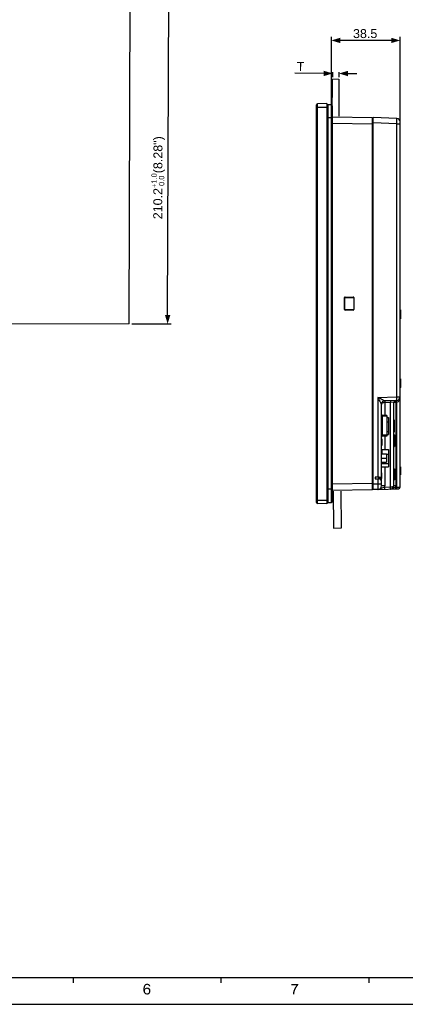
# Model space of a CAD drawing. Extents: x 0 to 1189, y 0 to 841.
# Tile 6 of 96: x 399 to 615, y 0 to 551. Entities that reach past the tile are written whole.
import ezdxf

# ---------------------------------------------------------------- set-up
doc = ezdxf.new("R2010")
doc.units = 0
doc.header["$LTSCALE"] = 65.395
doc.header["$PDMODE"] = 3
doc.header["$PDSIZE"] = 0.3125
doc.layers.get('0').update_dxf_attribs({"linetype": 'CONTINUOUS'})
doc.layers.get('Defpoints').update_dxf_attribs({"linetype": 'CONTINUOUS'})
for name, color, linetype in [('02___PRT_ALL_AXES', 7, 'CONTINUOUS'), ('7_ALL_FEATURES', 7, 'CONTINUOUS'), ('8_ALL_NOTES_BALLOONS_SYMBOLS_GT', 7, 'CONTINUOUS')]:
    doc.layers.add(name, color=color, linetype=linetype)
doc.styles.add('TEXTSTYLE_2', font='arial.ttf')
doc.dimstyles.new('DIMSTYLE_1', dxfattribs={"dimtxt": 5, "dimasz": 5, "dimexe": 2, "dimexo": 1.5, "dimgap": 1.25, "dimtad": 1, "dimdec": 0, "dimzin": 0, "dimdsep": 46, "dimtxsty": 'TEXTSTYLE_2', "dimblk": '_ARROW_FILLED', "dimblk1": '_ARROW_FILLED', "dimblk2": '_ARROW_FILLED', "dimcen": 0.09, "dimadec": 0, "dimazin": 0, "dimtfac": 1, "dimtdec": 0, "dimtofl": 0, "dimtmove": 0, "dimatfit": 3, "dimldrblk": '_ARROW_FILLED', "dimfxl": 0, "dimtolj": 1, "dimtzin": 0, "dimarcsym": 0})
doc.dimstyles.new('DIMSTYLE_2', dxfattribs={"dimtxt": 5, "dimasz": 5, "dimexe": 2, "dimexo": 1.5, "dimgap": 1.25, "dimtad": 1, "dimdec": 1, "dimzin": 0, "dimdsep": 46, "dimtxsty": 'TEXTSTYLE_2', "dimblk": '_ARROW_FILLED', "dimblk1": '_ARROW_FILLED', "dimblk2": '_ARROW_FILLED', "dimcen": 0.09, "dimadec": 0, "dimazin": 0, "dimtol": 1, "dimtp": 1, "dimtfac": 0.6, "dimtdec": 1, "dimtofl": 0, "dimtmove": 0, "dimatfit": 3, "dimldrblk": '_ARROW_FILLED', "dimfxl": 0, "dimtolj": 1, "dimtzin": 0, "dimarcsym": 0})
doc.dimstyles.new('DIMSTYLE_3', dxfattribs={"dimtxt": 5, "dimasz": 5, "dimexe": 2, "dimexo": 1.5, "dimgap": 1.25, "dimtad": 1, "dimdec": 1, "dimzin": 0, "dimdsep": 46, "dimtxsty": 'TEXTSTYLE_2', "dimblk": '_ARROW_FILLED', "dimblk1": '_ARROW_FILLED', "dimblk2": '_ARROW_FILLED', "dimcen": 0.09, "dimadec": 0, "dimazin": 0, "dimtfac": 1, "dimtdec": 1, "dimtofl": 0, "dimtmove": 0, "dimatfit": 3, "dimldrblk": '_ARROW_FILLED', "dimfxl": 0, "dimtolj": 1, "dimtzin": 0, "dimarcsym": 0})

# ---------------------------------------------------------------- blocks, each defined once
blk = doc.blocks.new('_ARROW_FILLED')
at = {"color": 0, "linetype": 'ByBlock'}
blk.add_solid([(0, 0), (-1, 0.3), (-1, -0.3)], dxfattribs=at)
blk = doc.blocks.new('*D3')
at = {"color": 0, "linetype": 'Continuous', "lineweight": -2}
for p, q in [((569.27, 521.07), (553.07, 521.15)), ((574.28, 521.76), (574.26, 519.04)), ((577.83, 521.74), (577.82, 519.03)), ((582.83, 521), (587.83, 520.98))]:
    blk.add_line(p, q, dxfattribs=at)
at = {"layer": 'Defpoints', "color": 0, "linetype": 'Continuous'}
for p in [(574.28, 523.26), (577.83, 521.03), (577.84, 523.24)]:
    blk.add_point(p, dxfattribs=at)
at = {"color": 0, "linetype": 'Continuous', "lineweight": -2, "xscale": 5, "yscale": 5, "zscale": 5}
for p, rotation in [((574.27, 521.04), 359.7191405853), ((577.83, 521.03), 179.7191405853)]:
    blk.add_blockref('_ARROW_FILLED', p, dxfattribs=dict(at, rotation=rotation))
at = {"color": 0, "linetype": 'Continuous', "insert": (556.32, 524.88), "char_height": 5, "attachment_point": 5, "rotation": 359.7191, "style": 'TEXTSTYLE_2'}
blk.add_mtext('\\A1;T', dxfattribs=at)
blk = doc.blocks.new('*D5')
at = {"color": 0, "linetype": 'Continuous', "lineweight": -2}
for p, q in [((462.45, 591.12), (484.56, 591.04)), ((481.86, 385.83), (482.54, 586.05)), ((461.74, 380.9), (483.85, 380.82))]:
    blk.add_line(p, q, dxfattribs=at)
at = {"layer": 'Defpoints', "color": 0, "linetype": 'Continuous'}
for p in [(460.95, 591.12), (482.56, 591.05), (460.24, 380.9)]:
    blk.add_point(p, dxfattribs=at)
at = {"color": 0, "linetype": 'Continuous', "lineweight": -2, "xscale": 5, "yscale": 5, "zscale": 5}
for p, rotation in [((482.56, 591.05), 89.8051572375), ((481.85, 380.83), 269.8051572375)]:
    blk.add_blockref('_ARROW_FILLED', p, dxfattribs=dict(at, rotation=rotation))
at = {"color": 0, "linetype": 'Continuous', "insert": (476.58, 462.67), "char_height": 5, "attachment_point": 5, "rotation": 89.8052, "style": 'TEXTSTYLE_2'}
blk.add_mtext('\\A1;210.2{\\H3.000000;\\S+1.0^  0.0;}(8.28")', dxfattribs=at)
blk = doc.blocks.new('*D6')
at = {"color": 0, "linetype": 'Continuous', "lineweight": -2}
for p, q in [((573.55, 503.72), (573.55, 541.52)), ((612.06, 494.41), (612.06, 541.52)), ((607.06, 539.52), (578.55, 539.52))]:
    blk.add_line(p, q, dxfattribs=at)
at = {"layer": 'Defpoints', "color": 0, "linetype": 'Continuous'}
for p in [(573.55, 539.52), (573.55, 502.22), (612.06, 492.91)]:
    blk.add_point(p, dxfattribs=at)
at = {"color": 0, "linetype": 'Continuous', "lineweight": -2, "xscale": 5, "yscale": 5, "zscale": 5, "rotation": 180}
blk.add_blockref('_ARROW_FILLED', (573.55, 539.52), dxfattribs=at)
at = {"color": 0, "linetype": 'Continuous', "lineweight": -2, "xscale": 5, "yscale": 5, "zscale": 5}
blk.add_blockref('_ARROW_FILLED', (612.06, 539.52), dxfattribs=at)
at = {"color": 0, "linetype": 'Continuous', "insert": (592.48, 543.32), "char_height": 5, "attachment_point": 5, "style": 'TEXTSTYLE_2'}
blk.add_mtext('\\A1;38.5', dxfattribs=at)

msp = doc.modelspace()

# ---------------------------------------------------------------- linework, layer by layer
at = {"color": 7, "linetype": 'Continuous'}
for p, q in [((571.15, 503.26), (571.05, 503.27)), ((604.56, 328.5), (605.56, 328.5)), ((604.56, 326.03), (605.56, 326.03)), ((605.56, 328.5), (605.56, 318.94)), ((608.66, 327.22), (608.66, 320.22)), ((604.56, 320.67), (605.56, 320.67)), ((608.66, 320.22), (608.64, 320.2)), ((604.56, 318.94), (605.56, 318.94)), ((601.86, 310.5), (605.56, 310.5)), ((605.56, 310.5), (605.56, 300.94)), ((604.36, 308.03), (605.56, 308.03)), ((601.56, 302.67), (605.56, 302.67)), ((601.56, 300.94), (605.56, 300.94)), ((571.15, 281.17), (571.05, 281.17))]:
    msp.add_line(p, q, dxfattribs=at)
at = {"color": 3, "linetype": 'Continuous'}
for p, q in [((15, 15), (1174, 15)), ((428.93, 15), (428.93, 12)), ((511.71, 15), (511.71, 12)), ((594.5, 15), (594.5, 12))]:
    msp.add_line(p, q, dxfattribs=at)
at = {"color": 4, "linetype": 'Continuous'}
msp.add_line((0, 0), (1189, 0), dxfattribs=at)
at = {"color": 1, "linetype": 'Continuous'}
for points in [[(471.59, 11.09), (469.06, 11.01), (469.24, 11.14)], [(470.39, 10.92), (469.06, 11.01), (471.59, 11.09)], [(471.37, 11.27), (469.24, 11.14), (469.42, 11.27)], [(469.24, 11.14), (471.37, 11.27), (471.59, 11.09)], [(469.42, 11.27), (469.59, 11.36), (471.1, 11.41)], [(469.42, 11.27), (471.1, 11.41), (471.37, 11.27)], [(471.1, 11.41), (469.59, 11.36), (469.77, 11.41)], [(470.22, 11.49), (470.79, 11.49), (469.77, 11.41)], [(470.22, 11.49), (469.77, 11.41), (469.99, 11.49)], [(469.77, 11.41), (470.79, 11.49), (471.1, 11.41)], [(470.22, 11.49), (470.44, 11.54), (470.79, 11.49)], [(470.39, 10.92), (471.59, 11.09), (471.82, 10.92)], [(555.05, 11.45), (555.05, 10.83), (551.13, 10.69)], [(555.05, 11.45), (551.13, 10.69), (551.13, 11.45)], [(469.1, 9.36), (468.3, 9.14), (468.39, 9.49)], [(468.3, 9.14), (469.1, 9.36), (469.06, 9.01)], [(469.06, 9.01), (468.3, 8.74), (468.3, 9.14)], [(468.3, 8.74), (469.06, 9.01), (469.06, 8.61)], [(469.06, 8.61), (468.3, 8.34), (468.3, 8.74)], [(469.82, 8.61), (469.64, 8.47), (468.3, 8.34)], [(469.06, 8.61), (469.82, 8.61), (468.3, 8.34)], [(468.3, 8.34), (469.64, 8.47), (469.42, 8.34)], [(469.42, 8.34), (469.28, 8.16), (468.3, 7.94)], [(469.42, 8.34), (468.3, 7.94), (468.3, 8.34)], [(468.3, 7.94), (469.28, 8.16), (469.19, 7.94)], [(469.19, 7.94), (469.1, 7.72), (468.3, 7.58)], [(469.19, 7.94), (468.3, 7.58), (468.3, 7.94)], [(468.3, 7.58), (469.1, 7.72), (469.1, 7.45)], [(469.1, 7.45), (468.35, 7.27), (468.3, 7.58)], [(468.35, 7.27), (469.1, 7.45), (469.1, 7.27)], [(469.1, 7.27), (468.44, 7.01), (468.35, 7.27)], [(469.15, 9.72), (468.39, 9.49), (468.44, 9.81)], [(468.39, 9.49), (469.15, 9.72), (469.1, 9.36)], [(469.24, 9.98), (468.44, 9.81), (468.53, 10.12)], [(468.44, 9.81), (469.24, 9.98), (469.15, 9.72)], [(469.1, 7.27), (469.1, 7.09), (468.44, 7.01)], [(468.44, 7.01), (469.1, 7.09), (469.19, 6.92)], [(469.19, 6.92), (468.53, 6.74), (468.44, 7.01)], [(469.46, 10.38), (469.37, 10.21), (468.53, 10.12)], [(469.46, 10.38), (468.53, 10.12), (468.66, 10.38)], [(468.53, 10.12), (469.37, 10.21), (469.24, 9.98)], [(468.53, 6.74), (469.19, 6.92), (469.24, 6.74)], [(469.24, 6.74), (468.62, 6.47), (468.53, 6.74)], [(469.24, 6.74), (469.33, 6.56), (468.62, 6.47)], [(468.62, 6.47), (469.33, 6.56), (469.46, 6.43)], [(469.46, 6.43), (468.75, 6.29), (468.62, 6.47)], [(469.59, 10.56), (468.66, 10.38), (468.79, 10.61)], [(468.66, 10.38), (469.59, 10.56), (469.46, 10.38)], [(469.46, 6.43), (469.55, 6.34), (468.75, 6.29)], [(468.75, 6.29), (469.55, 6.34), (469.68, 6.21)], [(469.68, 6.21), (468.88, 6.12), (468.75, 6.29)], [(470.08, 10.83), (469.9, 10.78), (468.79, 10.61)], [(470.08, 10.83), (468.79, 10.61), (468.93, 10.83)], [(469.9, 10.78), (469.77, 10.69), (468.79, 10.61)], [(468.79, 10.61), (469.77, 10.69), (469.59, 10.56)], [(469.68, 6.21), (469.86, 6.16), (468.88, 6.12)], [(468.88, 6.12), (469.86, 6.16), (469.99, 6.07)], [(469.99, 6.07), (469.02, 5.94), (468.88, 6.12)], [(470.39, 10.92), (468.93, 10.83), (469.06, 11.01)], [(470.39, 10.92), (470.22, 10.87), (468.93, 10.83)], [(468.93, 10.83), (470.22, 10.87), (470.08, 10.83)], [(470.57, 6.07), (471.73, 5.98), (469.02, 5.94)], [(470.3, 6.07), (470.57, 6.07), (469.02, 5.94)], [(470.17, 6.07), (470.3, 6.07), (469.02, 5.94)], [(469.99, 6.07), (470.17, 6.07), (469.02, 5.94)], [(469.19, 5.81), (469.02, 5.94), (471.73, 5.98)], [(470.3, 8.69), (469.06, 8.61), (469.19, 8.78)], [(470.3, 8.69), (470.04, 8.65), (469.06, 8.61)], [(469.06, 8.61), (470.04, 8.65), (469.82, 8.61)], [(471.73, 8.83), (469.19, 8.78), (469.33, 8.96)], [(470.3, 8.69), (469.19, 8.78), (471.73, 8.83)], [(469.19, 5.81), (471.73, 5.98), (471.55, 5.81)], [(471.55, 5.81), (469.33, 5.67), (469.19, 5.81)], [(471.46, 9.09), (469.33, 8.96), (469.5, 9.09)], [(469.33, 8.96), (471.46, 9.09), (471.73, 8.83)], [(469.33, 5.67), (471.55, 5.81), (471.33, 5.67)], [(471.33, 5.67), (469.55, 5.58), (469.33, 5.67)], [(469.5, 9.09), (469.68, 9.18), (471.15, 9.23)], [(469.5, 9.09), (471.15, 9.23), (471.46, 9.09)], [(469.55, 5.58), (471.33, 5.67), (471.1, 5.58)], [(471.1, 5.58), (469.73, 5.54), (469.55, 5.58)], [(471.15, 9.23), (469.68, 9.18), (469.86, 9.27)], [(469.73, 5.54), (471.1, 5.58), (470.88, 5.54)], [(470.88, 5.54), (469.9, 5.49), (469.73, 5.54)], [(469.86, 9.27), (470.08, 9.32), (470.84, 9.36)], [(469.86, 9.27), (470.84, 9.36), (471.15, 9.23)], [(470.13, 5.49), (469.9, 5.49), (470.88, 5.54)], [(470.84, 9.36), (470.08, 9.32), (470.26, 9.36)], [(470.13, 5.49), (470.88, 5.54), (470.62, 5.49)], [(470.26, 9.36), (470.48, 9.41), (470.84, 9.36)], [(470.57, 8.65), (470.3, 8.69), (471.73, 8.83)], [(471.82, 10.92), (470.62, 10.87), (470.39, 10.92)], [(470.79, 8.61), (470.57, 8.65), (471.73, 8.83)], [(470.57, 6.07), (470.79, 6.16), (471.86, 6.21)], [(470.57, 6.07), (471.86, 6.21), (471.73, 5.98)], [(470.79, 10.83), (470.62, 10.87), (471.82, 10.92)], [(470.97, 10.74), (470.79, 10.83), (471.82, 10.92)], [(470.79, 8.61), (471.73, 8.83), (471.95, 8.56)], [(471.95, 8.56), (470.97, 8.47), (470.79, 8.61)], [(471.86, 6.21), (470.79, 6.16), (470.97, 6.25)], [(470.97, 10.74), (471.82, 10.92), (471.95, 10.65)], [(471.95, 10.65), (471.1, 10.61), (470.97, 10.74)], [(471.15, 8.34), (470.97, 8.47), (471.95, 8.56)], [(471.99, 6.43), (470.97, 6.25), (471.15, 6.43)], [(470.97, 6.25), (471.99, 6.43), (471.86, 6.21)], [(471.19, 10.47), (471.1, 10.61), (471.95, 10.65)], [(471.15, 8.34), (471.95, 8.56), (472.13, 8.25)], [(472.13, 8.25), (471.28, 8.16), (471.15, 8.34)], [(471.15, 6.43), (471.28, 6.61), (472.08, 6.65)], [(471.15, 6.43), (472.08, 6.65), (471.99, 6.43)], [(471.28, 10.34), (471.19, 10.47), (471.95, 10.65)], [(471.28, 10.34), (471.95, 10.65), (472.08, 10.34)], [(472.08, 10.34), (471.33, 10.16), (471.28, 10.34)], [(471.42, 7.94), (471.28, 8.16), (472.13, 8.25)], [(472.08, 6.65), (471.28, 6.61), (471.42, 6.83)], [(471.33, 10.16), (472.08, 10.34), (472.17, 10.03)], [(472.17, 10.03), (471.42, 9.98), (471.33, 10.16)], [(471.42, 7.94), (472.13, 8.25), (472.22, 7.85)], [(472.22, 7.85), (471.46, 7.67), (471.42, 7.94)], [(472.17, 6.92), (471.42, 6.83), (471.46, 7.09)], [(471.42, 6.83), (472.17, 6.92), (472.08, 6.65)], [(471.46, 7.67), (472.22, 7.85), (472.26, 7.45)], [(472.26, 7.45), (471.5, 7.41), (471.46, 7.67)], [(472.22, 7.18), (471.46, 7.09), (471.5, 7.41)], [(471.46, 7.09), (472.22, 7.18), (472.17, 6.92)], [(471.5, 7.41), (472.26, 7.45), (472.22, 7.18)], [(554.11, 10.69), (551.13, 10.69), (555.05, 10.83)], [(552.73, 5.94), (551.98, 5.89), (552.02, 6.29)], [(551.98, 5.54), (551.98, 5.89), (552.73, 5.94)], [(551.98, 5.54), (552.73, 5.94), (552.73, 5.54)], [(552.82, 6.38), (552.02, 6.29), (552.11, 6.74)], [(552.02, 6.29), (552.82, 6.38), (552.73, 5.94)], [(553, 7.14), (552.11, 6.74), (552.25, 7.23)], [(553, 7.14), (552.91, 6.78), (552.11, 6.74)], [(552.11, 6.74), (552.91, 6.78), (552.82, 6.38)], [(553.18, 7.67), (552.25, 7.23), (552.38, 7.72)], [(552.25, 7.23), (553.18, 7.67), (553, 7.14)], [(552.38, 7.72), (552.56, 8.16), (553.36, 8.21)], [(552.38, 7.72), (553.36, 8.21), (553.18, 7.67)], [(553.36, 8.21), (552.56, 8.16), (552.78, 8.65)], [(553.62, 8.69), (552.78, 8.65), (553, 9.14)], [(552.78, 8.65), (553.62, 8.69), (553.36, 8.21)], [(553.89, 9.18), (553, 9.14), (553.27, 9.58)], [(553, 9.14), (553.89, 9.18), (553.62, 8.69)], [(554.16, 9.67), (553.27, 9.58), (553.53, 9.98)], [(553.27, 9.58), (554.16, 9.67), (553.89, 9.18)], [(554.47, 10.12), (553.53, 9.98), (553.8, 10.34)], [(553.53, 9.98), (554.47, 10.12), (554.16, 9.67)], [(554.73, 10.47), (553.8, 10.34), (554.11, 10.69)], [(553.8, 10.34), (554.73, 10.47), (554.47, 10.12)], [(554.11, 10.69), (555.05, 10.83), (554.73, 10.47)], [(470.62, 5.49), (470.35, 5.45), (470.13, 5.49)]]:
    msp.add_solid(points, dxfattribs=at)
at = {"layer": '02___PRT_ALL_AXES', "color": 7, "linetype": 'Continuous'}
for p, q in [((601.56, 305.72), (604.36, 305.72)), ((601.56, 303.37), (604.36, 303.37)), ((601.86, 308.07), (604.36, 308.07)), ((604.36, 308.07), (604.36, 303.37))]:
    msp.add_line(p, q, dxfattribs=at)
at = {"layer": '7_ALL_FEATURES', "color": 7, "linetype": 'Continuous'}
for p, q in [((565.31, 280.9), (565.31, 503.53)), ((565.31, 502.22), (571.05, 502.22)), ((571.05, 504.22), (565.8, 504.03)), ((565.8, 280.4), (565.8, 504.03)), ((571.05, 504.22), (571.05, 280.22)), ((571.51, 501.54), (571.51, 282.89)), ((571.55, 503.5), (571.55, 280.94)), ((573.55, 503.5), (571.55, 503.5)), ((573.51, 501.54), (573.51, 282.89)), ((573.55, 280.94), (573.55, 503.5)), ((574.05, 503), (574.05, 281.44)), ((565.24, 285.02), (565.24, 500.22)), ((574.05, 496.12), (571.05, 496.12)), ((574.05, 498.56), (574.05, 496.12)), ((574.06, 496.76), (596.55, 496.37)), ((596.55, 288.06), (596.55, 496.37)), ((597.05, 288.07), (597.05, 496.36)), ((610.13, 495.91), (597.05, 496.36)), ((574.05, 493.26), (596.55, 492.87)), ((596.55, 495.36), (597.05, 495.28)), ((596.55, 493.16), (597.05, 493.16)), ((610.13, 492.91), (597.05, 493.36)), ((610.13, 340.05), (610.13, 492.91)), ((610.13, 492.91), (612.06, 492.91)), ((612.06, 289.56), (612.06, 493.91)), ((580.9, 388.89), (580.9, 395.55)), ((581.05, 389.02), (581.05, 395.42)), ((581.2, 395.85), (585.86, 395.84)), ((581.35, 395.72), (581.33, 395.74)), ((581.35, 395.72), (585.75, 395.72)), ((586.05, 395.42), (586.08, 395.45)), ((586.05, 395.42), (586.05, 389.02)), ((586.15, 395.54), (586.15, 388.89)), ((585.86, 388.59), (581.2, 388.59)), ((581.35, 388.72), (581.33, 388.69)), ((585.75, 388.72), (581.35, 388.72)), ((586.05, 389.02), (586.08, 388.99)), ((612.06, 388.66), (612.36, 388.64)), ((612.36, 388.64), (612.36, 383.67)), ((612.06, 383.66), (612.36, 383.67)), ((612.06, 350.16), (612.36, 350.14)), ((612.36, 350.14), (612.36, 345.17)), ((612.06, 345.16), (612.36, 345.17)), ((599.63, 339.69), (610.13, 340.05)), ((599.63, 339.69), (599.63, 295.07)), ((610.13, 338.05), (603.49, 337.82)), ((606.68, 336.93), (603.49, 336.82)), ((603.49, 336.82), (603.49, 329.68)), ((608.61, 337.04), (606.68, 336.93)), ((606.68, 289.41), (606.68, 336.93)), ((608.61, 337.04), (609.58, 337.04)), ((608.61, 290.26), (608.61, 337.04)), ((609.58, 337.04), (610.13, 337.05)), ((609.58, 337.04), (609.58, 290.4)), ((610.13, 340.05), (612.06, 340.05)), ((610.13, 289.53), (610.13, 337.05)), ((601.56, 290.16), (601.56, 335.83)), ((601.56, 329.21), (602.05, 329.21)), ((604.56, 329.67), (602.05, 329.71)), ((604.56, 329.17), (602.05, 329.21)), ((602.05, 329.21), (602.05, 318.52)), ((604.56, 329.67), (604.56, 318.07)), ((602.05, 318.52), (601.56, 318.52)), ((601.86, 316.5), (601.56, 316.5)), ((601.56, 315.59), (601.86, 315.59)), ((601.56, 314.5), (601.86, 314.5)), ((601.86, 316.5), (601.86, 312.82)), ((604.56, 318.57), (602.05, 318.52)), ((604.56, 318.07), (602.05, 318.02)), ((603.49, 318.05), (603.49, 310.5)), ((608.91, 318.78), (608.61, 318.78)), ((608.61, 318.74), (608.91, 318.74)), ((608.61, 318.46), (608.91, 318.46)), ((608.61, 318.23), (608.91, 318.23)), ((608.61, 318.1), (608.91, 318.1)), ((608.91, 317.77), (608.61, 317.77)), ((608.61, 316.68), (608.91, 316.68)), ((608.61, 316.38), (608.91, 316.38)), ((608.61, 316.25), (608.91, 316.25)), ((608.61, 316.25), (608.91, 316.25)), ((608.61, 316), (608.91, 316)), ((608.61, 315.38), (608.91, 315.38)), ((608.61, 315.35), (608.91, 315.35)), ((608.91, 314.26), (608.61, 314.26)), ((608.91, 318.74), (608.91, 315.38)), ((608.91, 315.35), (608.91, 312.17)), ((601.56, 313.91), (601.86, 313.91)), ((601.56, 312.82), (601.86, 312.82)), ((601.56, 310.78), (601.86, 310.78)), ((601.86, 310.83), (601.61, 310.83)), ((601.86, 310.78), (601.86, 307.75)), ((608.61, 312.17), (608.91, 312.17)), ((601.56, 307.75), (601.86, 307.75)), ((601.56, 307.7), (601.86, 307.7)), ((601.86, 307.71), (601.86, 307.7)), ((603.49, 300.94), (603.49, 290.16)), ((608.61, 299.79), (608.91, 299.79)), ((608.61, 299.55), (608.91, 299.55)), ((608.61, 299.42), (608.91, 299.42)), ((608.91, 299.1), (608.61, 299.1)), ((608.61, 298.01), (608.91, 298.01)), ((608.61, 297.7), (608.91, 297.7)), ((608.91, 299.79), (608.91, 293.62)), ((612.06, 300.86), (612.36, 300.86)), ((612.36, 300.86), (612.36, 296.36)), ((600.33, 295.07), (598.09, 295.07)), ((598.09, 295.07), (598.09, 294.07)), ((598.09, 294.07), (600.33, 294.07)), ((599.63, 294.07), (599.63, 291.16)), ((600.1, 294.07), (600.1, 295)), ((601.21, 294.78), (600.82, 294.78)), ((601.06, 293.92), (601.06, 294.12)), ((601.86, 297.46), (601.56, 297.46)), ((601.56, 294.33), (601.86, 294.33)), ((601.86, 294.33), (601.86, 297.47)), ((608.61, 297.57), (608.91, 297.57)), ((608.61, 297.57), (608.91, 297.57)), ((608.61, 297.33), (608.91, 297.33)), ((608.61, 296.16), (608.91, 296.16)), ((608.61, 296.12), (608.91, 296.12)), ((608.61, 295.34), (608.91, 295.34)), ((608.61, 295.29), (608.91, 295.29)), ((608.61, 295.16), (608.91, 295.16)), ((608.61, 295.16), (608.91, 295.16)), ((608.61, 294.91), (608.91, 294.91)), ((608.61, 294.45), (608.91, 294.45)), ((608.61, 293.97), (608.91, 293.97)), ((608.61, 293.62), (608.91, 293.62)), ((612.06, 296.36), (612.36, 296.36)), ((574.05, 288.32), (571.05, 288.32)), ((596.55, 291.56), (574.05, 291.17)), ((574.05, 288.32), (574.05, 285.87)), ((596.55, 288.06), (574.06, 287.67)), ((596.55, 291.07), (597.05, 291.07)), ((596.55, 289.07), (597.05, 289.16)), ((599.63, 291.16), (597.05, 291.07)), ((599.63, 288.16), (597.05, 288.07)), ((601.56, 291.16), (599.63, 291.16)), ((599.78, 288.16), (611.1, 288.56)), ((603.49, 290.16), (601.56, 290.16)), ((606.68, 289.41), (603.4, 289.29)), ((608.61, 290.4), (609.58, 290.4)), ((609.44, 289.5), (610.13, 289.53)), ((610.13, 289.53), (612.06, 289.56)), ((565.31, 282.22), (571.05, 282.22)), ((571.05, 280.22), (565.8, 280.4)), ((571.55, 280.94), (573.55, 280.94))]:
    msp.add_line(p, q, dxfattribs=at)
for centre, radius, start, end in [((565.81, 503.53), 0.5, 92, 180), ((571.55, 503), 0.5, 90, 147.4906), ((573.55, 503), 0.5, 337.0527, 90), ((610.06, 493.91), 2, 0, 88), ((476.62, 496), 133.54, 358.6749, 358.8094), ((488.57, 495.76), 121.59, 358.805, 359.0938), ((506.83, 495.46), 103.33, 359.097, 359.2594), ((346.54, -193.61), 590.31, 64.40394, 64.6114), ((356.11, 213.64), 274.21, 26.9188, 27.3664), ((603.56, 335.82), 2, 92, 180), ((603.56, 335.83), 2, 92.0519, 179.9848), ((609.61, 337.04), 1, 92.0005, 180), ((610.06, 340.05), 2, 272, 360), ((602.06, 330.21), 0.5, 180.0067, 269), ((602.06, 317.52), 0.5, 91, 180), ((600.07, 292.53), 2.47, 86.8266, 89.2561), ((599.56, 290.16), 2, 272, 360), ((599.48, 290.16), 4.01, 347.4916, 359.9948), ((606.61, 290.4), 2, 271.995, 360), ((606.6, 290.91), 2.5, 271.8778, 275.0018), ((611.06, 289.56), 1, 272, 360), ((571.55, 281.44), 0.5, 212.5094, 270), ((573.55, 281.44), 0.5, 270, 22.9473), ((565.81, 280.9), 0.5, 180, 268)]:
    msp.add_arc(centre, radius, start, end, dxfattribs=at)
for centre, major_axis, ratio, start_param, end_param in [((581.2, 395.54), (0.248, -0.171), 0.995611, 2.175735, 3.743792), ((581.35, 395.42), (-0.211, 0.214), 0.997264, -0.777078, 0.790979), ((585.75, 395.42), (0.211, 0.214), 0.997264, -0.790979, 0.777078), ((585.85, 395.54), (0.125, 0.273), 0.998196, -1.140098, 0.427959), ((581.2, 388.89), (0.248, 0.171), 0.995611, 2.539393, 4.107451), ((581.35, 389.02), (0.211, 0.214), 0.997264, -3.932572, -2.364514), ((585.75, 389.02), (-0.211, 0.214), 0.997264, -3.918671, -2.350614), ((585.85, 388.89), (-0.125, 0.273), 0.998196, -3.569552, -2.001495), ((589.7, 294.07), (28.64, 0), 0.034921, 7.482441, 7.557381), ((600.06, 294.12), (1, 0), 1, 0, 0.714626), ((599.56, 293.64), (0, 2), 1, 4.924346, 5.317787), ((599.56, 292.64), (0, 2), 1, -1.15868, -0.965398), ((599.56, 292.64), (2, 0), 1, 0, 0.412117), ((599.56, 293.64), (2, 0), 1, 0, 0.211957)]:
    msp.add_ellipse(centre, major_axis=major_axis, ratio=ratio, start_param=start_param, end_param=end_param, dxfattribs=at)
for points, knots in [([(610.15, 494.13), (610.16, 494.37), (610.16, 494.71), (610.16, 495.14), (610.16, 495.4), (610.15, 495.61), (610.16, 495.77), (610.14, 495.84), (610.14, 495.9), (610.13, 495.91)], [0, 0, 0, 0, 0.408364, 0.580723, 0.726941, 0.843946, 0.929436, 0.981615, 1, 1, 1, 1]), ([(600.61, 337.78), (600.71, 337.57), (600.92, 337.18), (601.16, 336.69), (601.33, 336.33), (601.45, 336.11), (601.51, 335.94), (601.56, 335.86), (601.56, 335.83)], [0, 0, 0, 0, 0.317433, 0.615495, 0.750767, 0.869157, 0.958627, 1, 1, 1, 1]), ([(601.56, 338.77), (601.77, 338.67), (602.17, 338.47), (602.65, 338.24), (603.01, 338.07), (603.23, 337.96), (603.38, 337.88), (603.47, 337.84), (603.49, 337.82)], [0, 0, 0, 0, 0.319761, 0.619179, 0.754585, 0.872573, 0.960962, 1, 1, 1, 1]), ([(603.49, 336.82), (603.23, 336.82), (602.75, 336.76), (602.12, 336.55), (601.69, 336.24), (601.56, 335.95), (601.56, 335.82)], [0, 0, 0, 0, 0.336266, 0.621119, 0.836865, 1, 1, 1, 1]), ([(603.49, 337.82), (603.49, 337.82), (603.49, 337.78), (603.48, 337.74), (603.48, 337.64), (603.48, 337.52), (603.48, 337.37), (603.48, 337.14), (603.49, 336.95), (603.49, 336.82)], [0, 0, 0, 0, 0.020529, 0.07765, 0.169842, 0.293998, 0.445267, 0.618454, 1, 1, 1, 1]), ([(603.49, 337.82), (603.49, 337.82), (603.49, 337.82), (603.49, 337.82), (603.49, 337.82)], [0, 0, 0, 0, 0.54126, 1, 1, 1, 1]), ([(606.68, 337.93), (606.68, 337.93), (606.68, 337.89), (606.67, 337.85), (606.67, 337.75), (606.67, 337.63), (606.67, 337.48), (606.67, 337.25), (606.68, 337.06), (606.68, 336.93)], [0, 0, 0, 0, 0.020525, 0.077645, 0.169838, 0.293995, 0.445265, 0.618452, 1, 1, 1, 1]), ([(609.58, 337.04), (609.57, 337.16), (609.57, 337.35), (609.56, 337.58), (609.56, 337.73), (609.56, 337.85), (609.56, 337.95), (609.57, 338), (609.57, 338.03), (609.58, 338.03)], [0, 0, 0, 0, 0.382039, 0.554688, 0.705905, 0.830032, 0.922514, 0.979611, 1, 1, 1, 1]), ([(610.13, 337.05), (610.13, 337.18), (610.12, 337.37), (610.12, 337.6), (610.12, 337.75), (610.12, 337.87), (610.12, 337.97), (610.13, 338.01), (610.13, 338.05), (610.13, 338.05)], [0, 0, 0, 0, 0.381548, 0.554735, 0.706005, 0.830162, 0.922355, 0.979475, 1, 1, 1, 1]), ([(610.13, 337.05), (610.48, 337.07), (611.14, 337.4), (611.7, 338.23), (612, 339.13), (612.06, 339.75), (612.06, 340.05)], [0, 0, 0, 0, 0.269733, 0.520528, 0.761968, 1, 1, 1, 1]), ([(610.13, 338.05), (610.15, 338.05), (610.14, 338.13), (610.16, 338.22), (610.16, 338.42), (610.16, 338.66), (610.16, 338.96), (610.15, 339.43), (610.14, 339.8), (610.13, 340.05)], [0, 0, 0, 0, 0.02036, 0.077499, 0.169893, 0.29413, 0.445371, 0.617918, 1, 1, 1, 1]), ([(602.05, 329.21), (602.05, 329.27), (602.05, 329.39), (602.05, 329.53), (602.05, 329.62), (602.05, 329.67), (602.06, 329.69), (602.05, 329.71), (602.05, 329.71)], [0, 0, 0, 0, 0.382473, 0.706799, 0.831182, 0.923627, 0.980579, 1, 1, 1, 1]), ([(602.05, 318.02), (602.05, 318.02), (602.06, 318.04), (602.05, 318.06), (602.05, 318.11), (602.05, 318.2), (602.05, 318.34), (602.05, 318.46), (602.05, 318.52)], [0, 0, 0, 0, 0.01938, 0.076189, 0.168455, 0.292697, 0.617079, 1, 1, 1, 1]), ([(600.82, 294.78), (600.78, 294.81), (600.61, 294.96), (600.37, 294.99), (600.2, 295)], [0, 0, 0, 0, 0.227667, 1, 1, 1, 1]), ([(600.33, 295.07), (600.5, 295.07), (600.82, 295.07), (601.12, 294.9), (601.21, 294.78)], [0, 0, 0, 0, 0.53763, 1, 1, 1, 1]), ([(599.63, 291.16), (599.64, 290.77), (599.65, 290.22), (599.66, 289.51), (599.66, 289.07), (599.66, 288.7), (599.66, 288.45), (599.65, 288.3), (599.65, 288.22), (599.64, 288.19), (599.64, 288.16), (599.63, 288.16)], [0, 0, 0, 0, 0.382357, 0.555028, 0.706365, 0.830658, 0.923044, 0.956153, 0.980065, 0.994646, 1, 1, 1, 1]), ([(603.4, 289.29), (603.26, 289.27), (602.74, 289.18), (602.23, 289.05), (601.88, 288.91)], [0, 0, 0, 0, 0.266283, 1, 1, 1, 1]), ([(603.4, 288.29), (603.4, 288.29), (603.4, 288.33), (603.41, 288.37), (603.41, 288.47), (603.41, 288.59), (603.41, 288.74), (603.41, 288.98), (603.4, 289.16), (603.4, 289.29)], [0, 0, 0, 0, 0.020525, 0.077646, 0.169838, 0.293993, 0.445262, 0.618449, 1, 1, 1, 1]), ([(608.61, 290.4), (608.61, 290.28), (608.48, 289.98), (608.05, 289.68), (607.43, 289.46), (606.94, 289.41), (606.68, 289.41)], [0, 0, 0, 0, 0.163242, 0.378971, 0.663807, 1, 1, 1, 1]), ([(606.68, 288.41), (606.69, 288.41), (606.69, 288.45), (606.7, 288.49), (606.7, 288.59), (606.7, 288.71), (606.7, 288.86), (606.69, 289.09), (606.69, 289.28), (606.68, 289.41)], [0, 0, 0, 0, 0.020525, 0.077645, 0.169838, 0.293995, 0.445265, 0.618452, 1, 1, 1, 1]), ([(606.82, 288.41), (607.06, 288.43), (607.52, 288.54), (608.15, 288.86), (608.76, 289.23), (609.2, 289.43), (609.44, 289.5)], [0, 0, 0, 0, 0.247568, 0.493924, 0.740726, 1, 1, 1, 1]), ([(609.44, 289.5), (609.44, 289.37), (609.45, 289.19), (609.45, 288.95), (609.45, 288.8), (609.45, 288.68), (609.45, 288.59), (609.44, 288.54), (609.45, 288.5), (609.44, 288.5)], [0, 0, 0, 0, 0.381546, 0.554733, 0.706003, 0.830161, 0.922354, 0.979475, 1, 1, 1, 1]), ([(610.13, 289.53), (610.14, 289.4), (610.14, 289.21), (610.15, 288.98), (610.15, 288.83), (610.15, 288.71), (610.15, 288.61), (610.14, 288.57), (610.14, 288.53), (610.13, 288.53)], [0, 0, 0, 0, 0.381548, 0.554736, 0.706005, 0.830162, 0.922355, 0.979475, 1, 1, 1, 1])]:
    msp.add_open_spline(points, degree=3, knots=knots, dxfattribs=at)
for points in [[(600.47, 294.07), (600.43, 294.07), (600.38, 294.07), (600.33, 294.07)], [(600.72, 294.05), (600.64, 294.06), (600.55, 294.06), (600.47, 294.07)], [(600.93, 293.99), (600.86, 294.02), (600.79, 294.04), (600.72, 294.05)], [(601.06, 293.92), (601.02, 293.95), (600.97, 293.98), (600.93, 293.99)], [(601.21, 293.78), (601.17, 293.83), (601.12, 293.88), (601.06, 293.92)], [(601.14, 288.58), (600.96, 288.5), (600.77, 288.41), (600.57, 288.34)], [(601.88, 288.91), (601.63, 288.81), (601.39, 288.69), (601.14, 288.58)], [(609.58, 290.4), (609.58, 290.1), (609.53, 289.79), (609.44, 289.5)]]:
    msp.add_open_spline(points, degree=3, dxfattribs=at)
at = {"layer": '8_ALL_NOTES_BALLOONS_SYMBOLS_GT', "color": 7, "linetype": 'Continuous'}
for p, q in [((460.24, 380.9), (460.95, 591.12)), ((574.08, 497.15), (574.18, 517.87)), ((574.26, 517.95), (577.81, 517.93)), ((577.81, 517.85), (577.71, 497.14)), ((386.58, 380.96), (460.23, 381.11)), ((574.59, 287.29), (574.7, 266.6)), ((579.16, 266.62), (579.06, 287.31)), ((574.7, 266.6), (579.16, 266.62))]:
    msp.add_line(p, q, dxfattribs=at)

# ---------------------------------------------------------------- dimensions: what is measured, and where the dimension line sits
at = {"color": 7, "linetype": 'Continuous'}
for base, p1, p2, angle, text, dimstyle, picture, middle in [((482.56, 591.05), (460.24, 380.9), (460.95, 591.12), 89.8052, '<>(8.28")', 'DIMSTYLE_2', '*D5', (482.12, 462.65)), ((577.83, 521.03), (574.28, 523.26), (577.84, 523.24), 359.7191, 'T', 'DIMSTYLE_1', '*D3', (556.3, 521.13))]:
    dim = msp.add_linear_dim(base=base, p1=p1, p2=p2, angle=angle, text=text, dimstyle=dimstyle, dxfattribs=at)
    dim.commit()
    dim.dimension.update_dxf_attribs({"geometry": picture, "text_midpoint": middle, "dimtype": 160})
dim = msp.add_linear_dim(base=(573.55, 539.52), p1=(612.06, 492.91), p2=(573.55, 502.22), angle=180, dimstyle='DIMSTYLE_3', dxfattribs=at)
dim.commit()
dim.dimension.update_dxf_attribs({"geometry": '*D6', "text_midpoint": (592.48, 539.52), "dimtype": 160})

doc.saveas('drawing.dxf')
